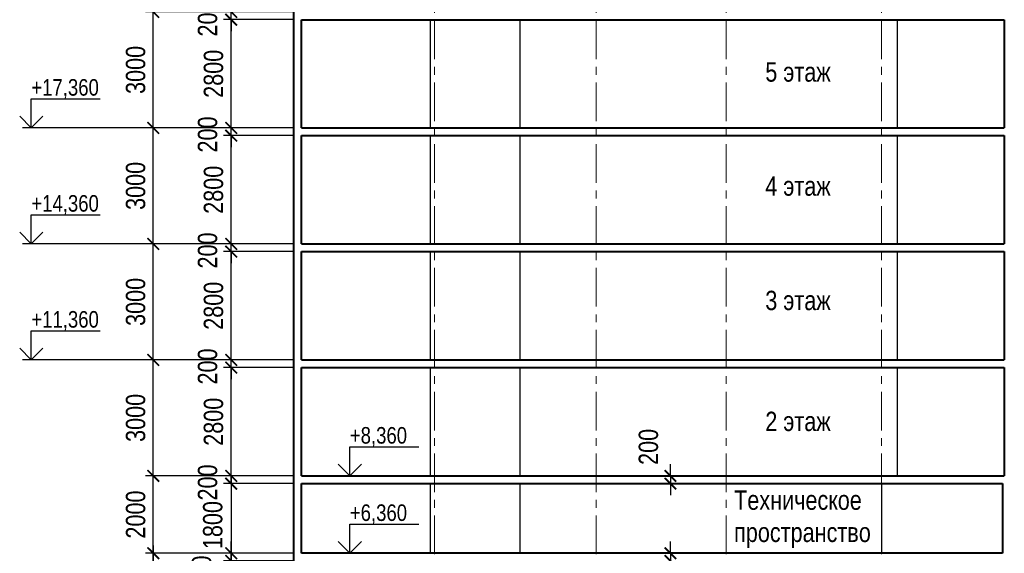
# Model space of a CAD drawing. Header units: millimetres. Extents: x -3919 to 82452, y -32191 to 86609.
# Tile 4 of 12: x 10242 to 35678, y 14538 to 28341. Entities that reach past the tile are written whole.
import ezdxf

# ---------------------------------------------------------------- set-up
doc = ezdxf.new("R2010")
doc.units = ezdxf.units.MM
doc.linetypes.add('CENTER', pattern=[2, 1.25, -0.25, 0.25, -0.25])
for name, color, linetype, lineweight in [('Оси', 7, 'CENTER', 15), ('перекрытия', 5, 'Continuous', 40), ('пилоны', 160, 'Continuous', 30), ('пилоны тонкие', 12, 'Continuous', 30), ('СК-110-О-РАЗМЕРЫ', 7, 'Continuous', 15), ('СК-400-Т(екст)', 7, 'Continuous', 20), ('стены тонкие', 12, 'Continuous', 30)]:
    doc.layers.add(name, color=color, linetype=linetype, lineweight=lineweight)
doc.layers.add('текст', color=7, linetype='Continuous')
doc.styles.add('RUSS', font='arial.ttf', dxfattribs={"width": 0.8})
doc.dimstyles.new('100-200', dxfattribs={"dimscale": 0, "dimtxt": 500, "dimasz": 300, "dimexe": 200, "dimexo": 200, "dimgap": 200, "dimtad": 1, "dimdec": 0, "dimzin": 0, "dimdsep": 46, "dimtxsty": 'RUSS', "dimblk": 'ARCHTICK', "dimcen": 0.096, "dimdle": 200, "dimclrd": 7, "dimclre": 7, "dimclrt": 256, "dimadec": 0, "dimazin": 0, "dimtfac": 1, "dimtdec": 0, "dimtmove": 2, "dimatfit": 3, "dimldrblk": 'OBLIQUE', "dimfxl": 1, "dimtolj": 1, "dimtzin": 0, "dimarcsym": 0})

# ---------------------------------------------------------------- blocks, each defined once
blk = doc.blocks.new('_ArchTick')
at = {"color": 0, "linetype": 'ByBlock', "const_width": 0.15}
blk.add_lwpolyline([(-0.5, -0.5), (0.5, 0.5)], dxfattribs=at)
blk = doc.blocks.new('*D8')
at = {"layer": 'Defpoints', "color": 0, "transparency": 16777216}
for p in [(13694, 25541), (17318, 25541), (17318, 22541)]:
    blk.add_point(p, dxfattribs=at)
at = {"layer": 'СК-110-О-РАЗМЕРЫ', "color": 7, "lineweight": -2, "transparency": 16777216}
for p, q in [((13694, 22341), (13694, 25741)), ((17118, 25541), (13494, 25541)), ((17118, 22541), (13494, 22541))]:
    blk.add_line(p, q, dxfattribs=at)
at = {"layer": 'СК-110-О-РАЗМЕРЫ', "color": 7, "lineweight": -2, "transparency": 16777216, "xscale": 300, "yscale": 300, "zscale": 300}
for p, rotation in [((13694, 25541), 90), ((13694, 22541), 270)]:
    blk.add_blockref('_ArchTick', p, dxfattribs=dict(at, rotation=rotation))
at = {"layer": 'СК-110-О-РАЗМЕРЫ', "transparency": 16777216, "insert": (13238, 24041), "char_height": 500, "attachment_point": 5, "rotation": 90, "style": 'RUSS'}
blk.add_mtext('\\A1;3000', dxfattribs=at)
blk = doc.blocks.new('_Oblique')
at = {"color": 0, "linetype": 'ByBlock', "lineweight": -2}
blk.add_line((-0.5, -0.5), (0.5, 0.5), dxfattribs=at)
blk = doc.blocks.new('*D9')
at = {"layer": 'Defpoints', "color": 0, "transparency": 16777216}
for p in [(13694, 28541), (17318, 28541), (17318, 25541)]:
    blk.add_point(p, dxfattribs=at)
at = {"layer": 'СК-110-О-РАЗМЕРЫ', "color": 7, "lineweight": -2, "transparency": 16777216}
for p, q in [((17118, 28541), (13494, 28541)), ((13694, 25341), (13694, 28741)), ((17118, 25541), (13494, 25541))]:
    blk.add_line(p, q, dxfattribs=at)
at = {"layer": 'СК-110-О-РАЗМЕРЫ', "color": 7, "lineweight": -2, "transparency": 16777216, "xscale": 300, "yscale": 300, "zscale": 300}
for p, rotation in [((13694, 28541), 90), ((13694, 25541), 270)]:
    blk.add_blockref('_ArchTick', p, dxfattribs=dict(at, rotation=rotation))
at = {"layer": 'СК-110-О-РАЗМЕРЫ', "transparency": 16777216, "insert": (13238, 27041), "char_height": 500, "attachment_point": 5, "rotation": 90, "style": 'RUSS'}
blk.add_mtext('\\A1;3000', dxfattribs=at)
blk = doc.blocks.new('*D38')
at = {"layer": 'Defpoints', "color": 0, "transparency": 16777216}
for p in [(13694, 22541), (17318, 22541), (17318, 19541)]:
    blk.add_point(p, dxfattribs=at)
at = {"layer": 'СК-110-О-РАЗМЕРЫ', "color": 7, "lineweight": -2, "transparency": 16777216}
for p, q in [((13694, 19341), (13694, 22741)), ((17118, 22541), (13494, 22541)), ((17118, 19541), (13494, 19541))]:
    blk.add_line(p, q, dxfattribs=at)
at = {"layer": 'СК-110-О-РАЗМЕРЫ', "color": 7, "lineweight": -2, "transparency": 16777216, "xscale": 300, "yscale": 300, "zscale": 300}
for p, rotation in [((13694, 22541), 90), ((13694, 19541), 270)]:
    blk.add_blockref('_ArchTick', p, dxfattribs=dict(at, rotation=rotation))
at = {"layer": 'СК-110-О-РАЗМЕРЫ', "transparency": 16777216, "insert": (13238, 21041), "char_height": 500, "attachment_point": 5, "rotation": 90, "style": 'RUSS'}
blk.add_mtext('\\A1;3000', dxfattribs=at)
blk = doc.blocks.new('*D39')
at = {"layer": 'Defpoints', "color": 0, "transparency": 16777216}
for p in [(13694, 19541), (17318, 19541), (17318, 16541)]:
    blk.add_point(p, dxfattribs=at)
at = {"layer": 'СК-110-О-РАЗМЕРЫ', "color": 7, "lineweight": -2, "transparency": 16777216}
for p, q in [((13694, 16341), (13694, 19741)), ((17118, 19541), (13494, 19541)), ((17118, 16541), (13494, 16541))]:
    blk.add_line(p, q, dxfattribs=at)
at = {"layer": 'СК-110-О-РАЗМЕРЫ', "color": 7, "lineweight": -2, "transparency": 16777216, "xscale": 300, "yscale": 300, "zscale": 300}
for p, rotation in [((13694, 19541), 90), ((13694, 16541), 270)]:
    blk.add_blockref('_ArchTick', p, dxfattribs=dict(at, rotation=rotation))
at = {"layer": 'СК-110-О-РАЗМЕРЫ', "transparency": 16777216, "insert": (13238, 18041), "char_height": 500, "attachment_point": 5, "rotation": 90, "style": 'RUSS'}
blk.add_mtext('\\A1;3000', dxfattribs=at)
blk = doc.blocks.new('*D40')
at = {"layer": 'Defpoints', "color": 0, "transparency": 16777216}
for p in [(13694, 16541), (17318, 16541), (17268, 14541)]:
    blk.add_point(p, dxfattribs=at)
at = {"layer": 'СК-110-О-РАЗМЕРЫ', "color": 7, "lineweight": -2, "transparency": 16777216}
for p, q in [((17118, 16541), (13494, 16541)), ((13694, 14341), (13694, 16741)), ((17068, 14541), (13494, 14541))]:
    blk.add_line(p, q, dxfattribs=at)
at = {"layer": 'СК-110-О-РАЗМЕРЫ', "color": 7, "lineweight": -2, "transparency": 16777216, "xscale": 300, "yscale": 300, "zscale": 300}
for p, rotation in [((13694, 16541), 90), ((13694, 14541), 270)]:
    blk.add_blockref('_ArchTick', p, dxfattribs=dict(at, rotation=rotation))
at = {"layer": 'СК-110-О-РАЗМЕРЫ', "transparency": 16777216, "insert": (13239, 15541), "char_height": 500, "attachment_point": 5, "rotation": 90, "style": 'RUSS'}
blk.add_mtext('\\A1;2000', dxfattribs=at)
blk = doc.blocks.new('*D53')
at = {"layer": 'Defpoints', "color": 0, "lineweight": 30, "transparency": 16777216}
for p in [(27052, 14541), (27052, 14341), (27052, 14341)]:
    blk.add_point(p, dxfattribs=at)
at = {"layer": 'СК-110-О-РАЗМЕРЫ', "color": 7, "lineweight": -2, "transparency": 16777216}
for p, q in [((27052, 14541), (27052, 14841)), ((27052, 14541), (27052, 14341)), ((27052, 14341), (27052, 14041))]:
    blk.add_line(p, q, dxfattribs=at)
at = {"layer": 'СК-110-О-РАЗМЕРЫ', "color": 7, "lineweight": -2, "transparency": 16777216, "xscale": 300, "yscale": 300, "zscale": 300}
for p, rotation in [((27052, 14541), 270), ((27052, 14341), 90)]:
    blk.add_blockref('_ArchTick', p, dxfattribs=dict(at, rotation=rotation))
at = {"layer": 'СК-110-О-РАЗМЕРЫ', "transparency": 16777216, "insert": (26547, 13695), "char_height": 500, "attachment_point": 5, "rotation": 90, "style": 'RUSS'}
blk.add_mtext('\\A1;200', dxfattribs=at)
blk = doc.blocks.new('*D54')
at = {"layer": 'Defpoints', "color": 0, "lineweight": 30, "transparency": 16777216}
for p in [(27052, 16541), (27052, 16341), (27052, 16341)]:
    blk.add_point(p, dxfattribs=at)
at = {"layer": 'СК-110-О-РАЗМЕРЫ', "color": 7, "lineweight": -2, "transparency": 16777216}
for p, q in [((27052, 16541), (27052, 16841)), ((27052, 16541), (27052, 16341)), ((27052, 16341), (27052, 16041))]:
    blk.add_line(p, q, dxfattribs=at)
at = {"layer": 'СК-110-О-РАЗМЕРЫ', "color": 7, "lineweight": -2, "transparency": 16777216, "xscale": 300, "yscale": 300, "zscale": 300}
for p, rotation in [((27052, 16541), 270), ((27052, 16341), 90)]:
    blk.add_blockref('_ArchTick', p, dxfattribs=dict(at, rotation=rotation))
at = {"layer": 'СК-110-О-РАЗМЕРЫ', "transparency": 16777216, "insert": (26486, 17291), "char_height": 500, "attachment_point": 5, "rotation": 90, "style": 'RUSS'}
blk.add_mtext('\\A1;200', dxfattribs=at)
blk = doc.blocks.new('*D58')
at = {"layer": 'Defpoints', "color": 0, "lineweight": 30, "transparency": 16777216}
for p in [(15706, 22341), (17518, 22341), (17518, 19541)]:
    blk.add_point(p, dxfattribs=at)
at = {"layer": 'СК-110-О-РАЗМЕРЫ', "color": 7, "lineweight": -2, "transparency": 16777216}
for p, q in [((15706, 19341), (15706, 22541)), ((17318, 22341), (15506, 22341)), ((17318, 19541), (15506, 19541))]:
    blk.add_line(p, q, dxfattribs=at)
at = {"layer": 'СК-110-О-РАЗМЕРЫ', "color": 7, "lineweight": -2, "transparency": 16777216, "xscale": 300, "yscale": 300, "zscale": 300}
for p, rotation in [((15706, 22341), 90), ((15706, 19541), 270)]:
    blk.add_blockref('_ArchTick', p, dxfattribs=dict(at, rotation=rotation))
at = {"layer": 'СК-110-О-РАЗМЕРЫ', "transparency": 16777216, "insert": (15250, 20941), "char_height": 500, "attachment_point": 5, "rotation": 90, "style": 'RUSS'}
blk.add_mtext('\\A1;2800', dxfattribs=at)
blk = doc.blocks.new('*D59')
at = {"layer": 'Defpoints', "color": 0, "lineweight": 30, "transparency": 16777216}
for p in [(15706, 22541), (17518, 22541), (17518, 22341)]:
    blk.add_point(p, dxfattribs=at)
at = {"layer": 'СК-110-О-РАЗМЕРЫ', "color": 7, "lineweight": -2, "transparency": 16777216}
for p, q in [((15706, 22541), (15706, 22841)), ((17318, 22541), (15506, 22541)), ((15706, 22341), (15706, 22541)), ((17318, 22341), (15506, 22341)), ((15706, 22341), (15706, 22041))]:
    blk.add_line(p, q, dxfattribs=at)
at = {"layer": 'СК-110-О-РАЗМЕРЫ', "color": 7, "lineweight": -2, "transparency": 16777216, "xscale": 300, "yscale": 300, "zscale": 300}
for p, rotation in [((15706, 22541), 270), ((15706, 22341), 90)]:
    blk.add_blockref('_ArchTick', p, dxfattribs=dict(at, rotation=rotation))
at = {"layer": 'СК-110-О-РАЗМЕРЫ', "transparency": 16777216, "insert": (15097, 22371), "char_height": 500, "attachment_point": 5, "rotation": 90, "style": 'RUSS'}
blk.add_mtext('\\A1;200', dxfattribs=at)
blk = doc.blocks.new('*D60')
at = {"layer": 'Defpoints', "color": 0, "lineweight": 30, "transparency": 16777216}
for p in [(15706, 25341), (17518, 25341), (17518, 22541)]:
    blk.add_point(p, dxfattribs=at)
at = {"layer": 'СК-110-О-РАЗМЕРЫ', "color": 7, "lineweight": -2, "transparency": 16777216}
for p, q in [((15706, 22341), (15706, 25541)), ((17318, 25341), (15506, 25341)), ((17318, 22541), (15506, 22541))]:
    blk.add_line(p, q, dxfattribs=at)
at = {"layer": 'СК-110-О-РАЗМЕРЫ', "color": 7, "lineweight": -2, "transparency": 16777216, "xscale": 300, "yscale": 300, "zscale": 300}
for p, rotation in [((15706, 25341), 90), ((15706, 22541), 270)]:
    blk.add_blockref('_ArchTick', p, dxfattribs=dict(at, rotation=rotation))
at = {"layer": 'СК-110-О-РАЗМЕРЫ', "transparency": 16777216, "insert": (15250, 23941), "char_height": 500, "attachment_point": 5, "rotation": 90, "style": 'RUSS'}
blk.add_mtext('\\A1;2800', dxfattribs=at)
blk = doc.blocks.new('*D61')
at = {"layer": 'Defpoints', "color": 0, "lineweight": 30, "transparency": 16777216}
for p in [(15706, 25541), (17518, 25541), (17518, 25341)]:
    blk.add_point(p, dxfattribs=at)
at = {"layer": 'СК-110-О-РАЗМЕРЫ', "color": 7, "lineweight": -2, "transparency": 16777216}
for p, q in [((15706, 25541), (15706, 25841)), ((17318, 25541), (15506, 25541)), ((15706, 25341), (15706, 25541)), ((17318, 25341), (15506, 25341)), ((15706, 25341), (15706, 25041))]:
    blk.add_line(p, q, dxfattribs=at)
at = {"layer": 'СК-110-О-РАЗМЕРЫ', "color": 7, "lineweight": -2, "transparency": 16777216, "xscale": 300, "yscale": 300, "zscale": 300}
for p, rotation in [((15706, 25541), 270), ((15706, 25341), 90)]:
    blk.add_blockref('_ArchTick', p, dxfattribs=dict(at, rotation=rotation))
at = {"layer": 'СК-110-О-РАЗМЕРЫ', "transparency": 16777216, "insert": (15097, 25371), "char_height": 500, "attachment_point": 5, "rotation": 90, "style": 'RUSS'}
blk.add_mtext('\\A1;200', dxfattribs=at)
blk = doc.blocks.new('*D62')
at = {"layer": 'Defpoints', "color": 0, "lineweight": 30, "transparency": 16777216}
for p in [(15706, 28341), (17518, 28341), (17518, 25541)]:
    blk.add_point(p, dxfattribs=at)
at = {"layer": 'СК-110-О-РАЗМЕРЫ', "color": 7, "lineweight": -2, "transparency": 16777216}
for p, q in [((15706, 25341), (15706, 28541)), ((17318, 28341), (15506, 28341)), ((17318, 25541), (15506, 25541))]:
    blk.add_line(p, q, dxfattribs=at)
at = {"layer": 'СК-110-О-РАЗМЕРЫ', "color": 7, "lineweight": -2, "transparency": 16777216, "xscale": 300, "yscale": 300, "zscale": 300}
for p, rotation in [((15706, 28341), 90), ((15706, 25541), 270)]:
    blk.add_blockref('_ArchTick', p, dxfattribs=dict(at, rotation=rotation))
at = {"layer": 'СК-110-О-РАЗМЕРЫ', "transparency": 16777216, "insert": (15250, 26941), "char_height": 500, "attachment_point": 5, "rotation": 90, "style": 'RUSS'}
blk.add_mtext('\\A1;2800', dxfattribs=at)
blk = doc.blocks.new('*D63')
at = {"layer": 'Defpoints', "color": 0, "lineweight": 30, "transparency": 16777216}
for p in [(15706, 28541), (17518, 28541), (17518, 28341)]:
    blk.add_point(p, dxfattribs=at)
at = {"layer": 'СК-110-О-РАЗМЕРЫ', "color": 7, "lineweight": -2, "transparency": 16777216}
for p, q in [((15706, 28541), (15706, 28841)), ((17318, 28541), (15506, 28541)), ((15706, 28341), (15706, 28541)), ((17318, 28341), (15506, 28341)), ((15706, 28341), (15706, 28041))]:
    blk.add_line(p, q, dxfattribs=at)
at = {"layer": 'СК-110-О-РАЗМЕРЫ', "color": 7, "lineweight": -2, "transparency": 16777216, "xscale": 300, "yscale": 300, "zscale": 300}
for p, rotation in [((15706, 28541), 270), ((15706, 28341), 90)]:
    blk.add_blockref('_ArchTick', p, dxfattribs=dict(at, rotation=rotation))
at = {"layer": 'СК-110-О-РАЗМЕРЫ', "transparency": 16777216, "insert": (15097, 28371), "char_height": 500, "attachment_point": 5, "rotation": 90, "style": 'RUSS'}
blk.add_mtext('\\A1;200', dxfattribs=at)
blk = doc.blocks.new('*D102')
at = {"layer": 'Defpoints', "color": 0, "lineweight": 30, "transparency": 16777216}
for p in [(15706, 19341), (17518, 19341), (17518, 16541)]:
    blk.add_point(p, dxfattribs=at)
at = {"layer": 'СК-110-О-РАЗМЕРЫ', "color": 7, "lineweight": -2, "transparency": 16777216}
for p, q in [((17318, 19341), (15506, 19341)), ((15706, 16341), (15706, 19541)), ((17318, 16541), (15506, 16541))]:
    blk.add_line(p, q, dxfattribs=at)
at = {"layer": 'СК-110-О-РАЗМЕРЫ', "color": 7, "lineweight": -2, "transparency": 16777216, "xscale": 300, "yscale": 300, "zscale": 300}
for p, rotation in [((15706, 19341), 90), ((15706, 16541), 270)]:
    blk.add_blockref('_ArchTick', p, dxfattribs=dict(at, rotation=rotation))
at = {"layer": 'СК-110-О-РАЗМЕРЫ', "transparency": 16777216, "insert": (15250, 17941), "char_height": 500, "attachment_point": 5, "rotation": 90, "style": 'RUSS'}
blk.add_mtext('\\A1;2800', dxfattribs=at)
blk = doc.blocks.new('*D103')
at = {"layer": 'Defpoints', "color": 0, "lineweight": 30, "transparency": 16777216}
for p in [(15706, 19541), (17518, 19541), (17518, 19341)]:
    blk.add_point(p, dxfattribs=at)
at = {"layer": 'СК-110-О-РАЗМЕРЫ', "color": 7, "lineweight": -2, "transparency": 16777216}
for p, q in [((15706, 19541), (15706, 19841)), ((17318, 19541), (15506, 19541)), ((17318, 19341), (15506, 19341)), ((15706, 19341), (15706, 19541)), ((15706, 19341), (15706, 19041))]:
    blk.add_line(p, q, dxfattribs=at)
at = {"layer": 'СК-110-О-РАЗМЕРЫ', "color": 7, "lineweight": -2, "transparency": 16777216, "xscale": 300, "yscale": 300, "zscale": 300}
for p, rotation in [((15706, 19541), 270), ((15706, 19341), 90)]:
    blk.add_blockref('_ArchTick', p, dxfattribs=dict(at, rotation=rotation))
at = {"layer": 'СК-110-О-РАЗМЕРЫ', "transparency": 16777216, "insert": (15097, 19371), "char_height": 500, "attachment_point": 5, "rotation": 90, "style": 'RUSS'}
blk.add_mtext('\\A1;200', dxfattribs=at)
blk = doc.blocks.new('*D110')
at = {"layer": 'Defpoints', "color": 0, "lineweight": 50, "transparency": 16777216}
for p in [(17518, 14541), (13694, 8431), (17568, 8431)]:
    blk.add_point(p, dxfattribs=at)
at = {"layer": 'СК-110-О-РАЗМЕРЫ', "color": 7, "lineweight": -2, "transparency": 16777216}
for p, q in [((17318, 14541), (13494, 14541)), ((13694, 14741), (13694, 8231)), ((17368, 8431), (13494, 8431))]:
    blk.add_line(p, q, dxfattribs=at)
at = {"layer": 'СК-110-О-РАЗМЕРЫ', "color": 7, "lineweight": -2, "transparency": 16777216, "xscale": 300, "yscale": 300, "zscale": 300}
for p, rotation in [((13694, 14541), 90), ((13694, 8431), 270)]:
    blk.add_blockref('_ArchTick', p, dxfattribs=dict(at, rotation=rotation))
at = {"layer": 'СК-110-О-РАЗМЕРЫ', "transparency": 16777216, "insert": (13233, 10752), "char_height": 500, "attachment_point": 5, "rotation": 90, "style": 'RUSS'}
blk.add_mtext('\\A1;6110', dxfattribs=at)
blk = doc.blocks.new('*D112')
at = {"layer": 'Defpoints', "color": 0, "lineweight": 50, "transparency": 16777216}
for p in [(15706, 16541), (17518, 16541), (17518, 16341)]:
    blk.add_point(p, dxfattribs=at)
at = {"layer": 'СК-110-О-РАЗМЕРЫ', "color": 7, "lineweight": -2, "transparency": 16777216}
for p, q in [((15706, 16541), (15706, 16841)), ((17318, 16541), (15506, 16541)), ((15706, 16341), (15706, 16541)), ((17318, 16341), (15506, 16341)), ((15706, 16341), (15706, 16041))]:
    blk.add_line(p, q, dxfattribs=at)
at = {"layer": 'СК-110-О-РАЗМЕРЫ', "color": 7, "lineweight": -2, "transparency": 16777216, "xscale": 300, "yscale": 300, "zscale": 300}
for p, rotation in [((15706, 16541), 270), ((15706, 16341), 90)]:
    blk.add_blockref('_ArchTick', p, dxfattribs=dict(at, rotation=rotation))
at = {"layer": 'СК-110-О-РАЗМЕРЫ', "transparency": 16777216, "insert": (15097, 16371), "char_height": 500, "attachment_point": 5, "rotation": 90, "style": 'RUSS'}
blk.add_mtext('\\A1;200', dxfattribs=at)
blk = doc.blocks.new('*D113')
at = {"layer": 'Defpoints', "color": 0, "lineweight": 50, "transparency": 16777216}
for p in [(17518, 16341), (15705, 14541), (17518, 14541)]:
    blk.add_point(p, dxfattribs=at)
at = {"layer": 'СК-110-О-РАЗМЕРЫ', "color": 7, "lineweight": -2, "transparency": 16777216}
for p, q in [((15705, 16541), (15705, 14341)), ((17318, 16341), (15505, 16341)), ((17318, 14541), (15505, 14541))]:
    blk.add_line(p, q, dxfattribs=at)
at = {"layer": 'СК-110-О-РАЗМЕРЫ', "color": 7, "lineweight": -2, "transparency": 16777216, "xscale": 300, "yscale": 300, "zscale": 300}
for p, rotation in [((15705, 16341), 90), ((15705, 14541), 270)]:
    blk.add_blockref('_ArchTick', p, dxfattribs=dict(at, rotation=rotation))
at = {"layer": 'СК-110-О-РАЗМЕРЫ', "transparency": 16777216, "insert": (15231, 15269), "char_height": 500, "attachment_point": 5, "rotation": 90, "style": 'RUSS'}
blk.add_mtext('\\A1;1800', dxfattribs=at)
blk = doc.blocks.new('*D114')
at = {"layer": 'Defpoints', "color": 0, "lineweight": 50, "transparency": 16777216}
for p in [(15706, 14541), (17518, 14541), (17518, 14341)]:
    blk.add_point(p, dxfattribs=at)
at = {"layer": 'СК-110-О-РАЗМЕРЫ', "color": 7, "lineweight": -2, "transparency": 16777216}
for p, q in [((15706, 14541), (15706, 14841)), ((17318, 14541), (15506, 14541)), ((15706, 14341), (15706, 14541)), ((17318, 14341), (15506, 14341)), ((15706, 14341), (15706, 14041))]:
    blk.add_line(p, q, dxfattribs=at)
at = {"layer": 'СК-110-О-РАЗМЕРЫ', "color": 7, "lineweight": -2, "transparency": 16777216, "xscale": 300, "yscale": 300, "zscale": 300}
for p, rotation in [((15706, 14541), 270), ((15706, 14341), 90)]:
    blk.add_blockref('_ArchTick', p, dxfattribs=dict(at, rotation=rotation))
at = {"layer": 'СК-110-О-РАЗМЕРЫ', "transparency": 16777216, "insert": (14943, 14015), "char_height": 500, "attachment_point": 5, "rotation": 90, "style": 'RUSS'}
blk.add_mtext('\\A1;200', dxfattribs=at)
blk = doc.blocks.new('*D115')
at = {"layer": 'Defpoints', "color": 0, "lineweight": 50, "transparency": 16777216}
for p in [(15705, 14341), (15706, 8431), (17568, 8431)]:
    blk.add_point(p, dxfattribs=at)
at = {"layer": 'СК-110-О-РАЗМЕРЫ', "color": 7, "lineweight": -2, "transparency": 16777216}
for p, q in [((15706, 14541), (15706, 8231)), ((15905, 14341), (15906, 14341)), ((17368, 8431), (15506, 8431))]:
    blk.add_line(p, q, dxfattribs=at)
at = {"layer": 'СК-110-О-РАЗМЕРЫ', "color": 7, "lineweight": -2, "transparency": 16777216, "xscale": 300, "yscale": 300, "zscale": 300}
for p, rotation in [((15706, 14341), 90), ((15706, 8431), 270)]:
    blk.add_blockref('_ArchTick', p, dxfattribs=dict(at, rotation=rotation))
at = {"layer": 'СК-110-О-РАЗМЕРЫ', "transparency": 16777216, "insert": (15216, 10850), "char_height": 500, "attachment_point": 5, "rotation": 90, "style": 'RUSS'}
blk.add_mtext('\\A1;5910', dxfattribs=at)

msp = doc.modelspace()

# ---------------------------------------------------------------- linework, layer by layer
at = {"layer": 'Оси', "color": 2, "ltscale": 800}
for p, q in [((20958.1, -6281.8), (20958.1, 76146)), ((17318.2, -6281.8), (17318.2, 76046)), ((25133, -6281.8), (25133, 76046)), ((28488.5, -6281.8), (28488.5, 76046)), ((32508.5, -6281.8), (32508.5, 76046))]:
    msp.add_line(p, q, dxfattribs=at)
at = {"layer": 'перекрытия'}
for p, q in [((17518.2, 28340.7), (35678.1, 28340.7)), ((17518.2, 25540.7), (35678.1, 25540.7)), ((17518.2, 25340.7), (35678.1, 25340.7)), ((17518.2, 22540.7), (35678.1, 22540.7)), ((17518.2, 22340.7), (35678.1, 22340.7)), ((17518.2, 19540.7), (35678.1, 19540.7)), ((17518.2, 19340.7), (35678.1, 19340.7)), ((17518.2, 16540.7), (35678.1, 16540.7)), ((17518.2, 16340.7), (35628.1, 16340.7)), ((35628.1, 14540.7), (17518.2, 14540.7))]:
    msp.add_line(p, q, dxfattribs=at)
at = {"layer": 'пилоны'}
msp.add_line((35678.1, 19340.7), (35678.1, 16540.7), dxfattribs=at)
at = {"layer": 'пилоны тонкие'}
for p, q in [((20858.1, 25540.7), (20858.1, 28340.7)), ((23158.1, 28340.7), (23158.1, 25540.7)), ((20858.1, 22540.7), (20858.1, 25340.7)), ((23158.1, 25340.7), (23158.1, 22540.7)), ((20858.1, 16540.7), (20858.1, 19340.7)), ((23158.1, 19340.7), (23158.1, 16540.7))]:
    msp.add_line(p, q, dxfattribs=at)
at = {"layer": 'стены тонкие', "lineweight": 40}
for p, q in [((17318.2, 74600.7), (17318.2, 11880.7)), ((17518.2, 25540.7), (17518.2, 28340.7)), ((35678.1, 28340.7), (35678.1, 25540.7)), ((35678.1, 28340.7), (35678.1, 25540.7)), ((17518.2, 22540.7), (17518.2, 25340.7)), ((35678.1, 25340.7), (35678.1, 22540.7)), ((35678.1, 25340.7), (35678.1, 22540.7)), ((17518.2, 19540.7), (17518.2, 22340.7)), ((35678.1, 22340.7), (35678.1, 19540.7)), ((35678.1, 22340.7), (35678.1, 19540.7)), ((17518.2, 16540.7), (17518.2, 19340.7)), ((35678.1, 19340.7), (35678.1, 16540.7)), ((17518.2, 14540.7), (17518.2, 16340.7)), ((35628.1, 16340.7), (35628.1, 14540.7))]:
    msp.add_line(p, q, dxfattribs=at)
at = {"layer": 'стены тонкие'}
for p, q in [((32918.5, 25540.7), (32918.5, 28340.7)), ((32918.5, 22540.7), (32918.5, 25340.7)), ((20858.1, 19540.7), (20858.1, 22340.7)), ((23158.1, 22340.7), (23158.1, 19540.7)), ((32918.5, 19540.7), (32918.5, 22340.7)), ((32918.5, 16540.7), (32918.5, 19340.7)), ((20858.1, 14540.7), (20858.1, 16340.7)), ((23158.1, 16340.7), (23158.1, 14540.7)), ((32508.3, 16340.7), (32508.3, 14540.7))]:
    msp.add_line(p, q, dxfattribs=at)
at = {"layer": 'текст'}
for p, q in [((10541.6, 25540.7), (10541.6, 26290.7)), ((10541.6, 26290.7), (12320, 26290.7)), ((10241.6, 25840.7), (10541.6, 25540.7)), ((10541.6, 25540.7), (10841.6, 25840.7)), ((13493.9, 25540.7), (10316.6, 25540.7)), ((10541.6, 22540.7), (10541.6, 23290.7)), ((10541.6, 23290.7), (12320, 23290.7)), ((10241.6, 22840.7), (10541.6, 22540.7)), ((10541.6, 22540.7), (10841.6, 22840.7)), ((13493.9, 22540.7), (10316.6, 22540.7)), ((10541.6, 19540.7), (10541.6, 20290.7)), ((10541.6, 20290.7), (12320, 20290.7)), ((10241.6, 19840.7), (10541.6, 19540.7)), ((10541.6, 19540.7), (10841.6, 19840.7)), ((13493.9, 19540.7), (10316.6, 19540.7)), ((18770.4, 16540.7), (18770.4, 17290.7)), ((18770.4, 17290.7), (20548.8, 17290.7)), ((18470.4, 16840.7), (18770.4, 16540.7)), ((18770.4, 16540.7), (19070.4, 16840.7)), ((18995.4, 16540.7), (18545.4, 16540.7)), ((18770.4, 14540.7), (18770.4, 15290.7)), ((18770.4, 15290.7), (20548.8, 15290.7)), ((18470.4, 14840.7), (18770.4, 14540.7)), ((18770.4, 14540.7), (19070.4, 14840.7)), ((18995.4, 14540.7), (18545.4, 14540.7))]:
    msp.add_line(p, q, dxfattribs=at)

# ---------------------------------------------------------------- texts
at = {"layer": 'СК-400-Т(екст)', "color": 7, "char_height": 500, "width": 2115.003, "attachment_point": 1, "style": 'RUSS'}
for s, insert in [('5 этаж', (29503.4, 27237.5)), ('4 этаж', (29503.4, 24287)), ('3 этаж', (29503.4, 21329.2)), ('2 этаж', (29503.4, 18201.6))]:
    msp.add_mtext(s, dxfattribs=dict(at, insert=insert))
at = {"layer": 'СК-400-Т(екст)', "color": 7, "insert": (28697.5, 16164.5), "char_height": 500, "attachment_point": 1, "style": 'RUSS'}
msp.add_mtext_dynamic_manual_height_columns('Техническое пространство', width=1642.38, gutter_width=4017.6, heights=[0], dxfattribs=at)
at = {"layer": 'текст', "style": 'RUSS', "width": 0.8}
for s, p in [('+17,360', (10541.6, 26375.5)), ('+14,360', (10541.6, 23375.5)), ('+11,360', (10541.6, 20375.5)), ('+8,360', (18770.4, 17375.5)), ('+6,360', (18770.4, 15375.5))]:
    msp.add_text(s, height=428.63, dxfattribs=at).set_placement(p)

# ---------------------------------------------------------------- dimensions: what is measured, and where the dimension line sits
at = {"layer": 'СК-110-О-РАЗМЕРЫ'}
for base, p1, p2, picture, middle in [((15705.6, 28540.7), (17518.2, 28340.7), (17518.2, 28540.7), '*D63', (15097, 28370.9)), ((15705.6, 25540.7), (17518.2, 25340.7), (17518.2, 25540.7), '*D61', (15097, 25370.9)), ((15705.6, 22540.7), (17518.2, 22340.7), (17518.2, 22540.7), '*D59', (15097, 22370.9)), ((15705.6, 19540.7), (17518.2, 19340.7), (17518.2, 19540.7), '*D103', (15097, 19370.9)), ((27051.5, 16340.7), (27051.5, 16540.7), (27051.5, 16340.7), '*D54', (26486.1, 17291.1)), ((15705.6, 16540.7), (17518.2, 16340.7), (17518.2, 16540.7), '*D112', (15097, 16370.9)), ((15705.2, 14540.7), (17518.2, 16340.7), (17518.2, 14540.7), '*D113', (15231.3, 15269.1)), ((15705.6, 14540.7), (17518.2, 14340.7), (17518.2, 14540.7), '*D114', (14943.5, 14015.2)), ((27051.5, 14340.7), (27051.5, 14540.7), (27051.5, 14340.7), '*D53', (26546.6, 13695.1)), ((13693.9, 8430.7), (17518.2, 14540.7), (17568.2, 8430.7), '*D110', (13233, 10751.8)), ((15706, 8430.7), (15705.2, 14341.1), (17568.2, 8430.7), '*D115', (15216.4, 10849.8))]:
    dim = msp.add_linear_dim(base=base, p1=p1, p2=p2, angle=90, dimstyle='100-200', override={"dimscale": 1}, dxfattribs=at)
    dim.commit()
    dim.dimension.update_dxf_attribs({"geometry": picture, "text_midpoint": middle, "dimtype": 160})
for base, p1, p2, picture, middle in [((13693.9, 28540.7), (17318.2, 25540.7), (17318.2, 28540.7), '*D9', (13238.4, 27040.7)), ((15705.6, 28340.7), (17518.2, 25540.7), (17518.2, 28340.7), '*D62', (15250.3, 26940.7)), ((13693.9, 25540.7), (17318.2, 22540.7), (17318.2, 25540.7), '*D8', (13238.4, 24040.7)), ((15705.6, 25340.7), (17518.2, 22540.7), (17518.2, 25340.7), '*D60', (15250.3, 23940.7)), ((13693.9, 22540.7), (17318.2, 19540.7), (17318.2, 22540.7), '*D38', (13238.4, 21040.7)), ((15705.6, 22340.7), (17518.2, 19540.7), (17518.2, 22340.7), '*D58', (15250.3, 20940.7)), ((13693.9, 19540.7), (17318.2, 16540.7), (17318.2, 19540.7), '*D39', (13238.4, 18040.7)), ((15705.6, 19340.7), (17518.2, 16540.7), (17518.2, 19340.7), '*D102', (15250.3, 17940.7)), ((13693.9, 16540.7), (17268.2, 14540.7), (17318.2, 16540.7), '*D40', (13238.6, 15540.7))]:
    dim = msp.add_linear_dim(base=base, p1=p1, p2=p2, angle=90, dimstyle='100-200', override={"dimscale": 1}, dxfattribs=at)
    dim.commit()
    dim.dimension.update_dxf_attribs({"geometry": picture, "text_midpoint": middle})

doc.saveas('drawing.dxf')
